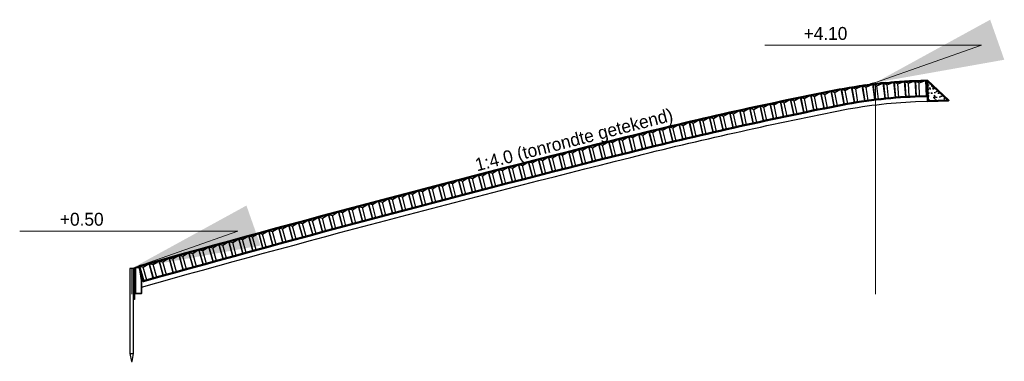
# Model space of a CAD drawing. Header units: metres. Extents: x 625.6 to 715.4, y -174.3 to -120.2.
# Tile 1 of 5: x 625.6 to 644.7, y -149.2 to -142.6. Entities that reach past the tile are written whole.
import ezdxf
from ezdxf.enums import TextEntityAlignment as Align

# ---------------------------------------------------------------- set-up
doc = ezdxf.new("R2010")
doc.units = ezdxf.units.M
doc.header["$LTSCALE"] = 0.1
doc.linetypes.add('geotextiel', pattern=[0.2, -0.1, 0.1])
doc.linetypes.add('HIDDEN', pattern=[9.525, 6.35, -3.175])
for name, color, linetype, lineweight in [('DP-NW-arcering_beton', 8, 'Continuous', 25), ('DP-NW-arcering_betonzuilen', 6, 'Continuous', 25), ('DP-NW-geotextiel', 3, 'geotextiel', 35), ('DP-NW-Matenbalk_verlenglijnen', 135, 'Continuous', 0), ('DP-NW-profiel', 4, 'Continuous', 50), ('DP-NW-Teenschot', 2, 'Continuous', 25), ('DP-Uitvullaag', 1, 'Uitvullaag', 18), ('maatvoering-leadr', 7, 'Continuous', 30), ('maatvoering-lin', 7, 'Continuous', 20)]:
    doc.layers.add(name, color=color, linetype=linetype, lineweight=lineweight)
doc.layers.add('DP-NW-arcrand', color=142, linetype='Continuous', plot=False)
doc.styles.add('StagCAD', font='StagCAD.ttf')
doc.linetypes.add('Uitvullaag', pattern='A,0,-0.005,[191,UITVULLAAG.shx,S=0.007,R=0,X=0,Y=0],-0.5', length=0.505)
doc.dimstyles.new('GM-maatvoering', dxfattribs={"dimtxt": 2.5, "dimasz": 2.5, "dimexe": 1, "dimexo": 0, "dimgap": 1, "dimtad": 1, "dimrnd": 0.001, "dimzin": 1, "dimdsep": 46, "dimtxsty": 'StagCAD', "dimcen": 0.09, "dimclrd": 1, "dimclre": 1, "dimclrt": 7, "dimazin": 0, "dimtfac": 1, "dimtix": 1, "dimtmove": 0, "dimatfit": 3, "dimfxl": 1, "dimfxlon": 1, "dimtvp": 0.83, "dimtolj": 1, "dimtzin": 0, "dimlwd": 15, "dimlwe": 15, "dimarcsym": 0})

# ---------------------------------------------------------------- blocks, each defined once
blk = doc.blocks.new('BTZL-30-20')
blk.add_line((0.067, 0), (0.067, 0.262))
blk.add_lwpolyline([(0, 0), (0.2, 0), (0.2, 0.3), (0, 0.3), (0, 0)], close=True)
blk.add_lwpolyline([(0, 0.3), (0.067, 0.262), (0.2, 0.3)])
blk = doc.blocks.new('A$C06123985')
at = {"layer": 'DP-NW-arcering_beton'}
h = blk.add_hatch(dxfattribs=at)
h.set_pattern_fill('AR-CONC', color=256, scale=0.001)
h.set_pattern_definition([(50, (-84.75032, -50), (0.18218467, -0.01593909), [0.01905, -0.20955]), (355, (-84.75032, -50), (-0.03524342, 0.19105685), [0.01524, -0.16764058]), (100.45144, (-84.73514, -50.00133), (0.14694125, 0.17511775), [0.01619, -0.17809024]), (46.1842, (-84.75032, -49.9492), (0.27107904, -0.04204233), [0.028575, -0.314325]), (96.63556, (-84.72773, -49.9527), (0.23740413, 0.2474261), [0.024285, -0.2671356]), (351.18415, (-84.75032, -49.9492), (0.2374041, 0.2474261), [0.02286, -0.2514597]), (21, (-84.72492, -49.9619), (0.1516144, -0.1022652), [0.01905, -0.20955]), (326, (-84.72492, -49.9619), (0.06180203, 0.18418797), [0.01524, -0.16764]), (71.45144, (-84.71229, -49.97042), (0.21341642, 0.08192277), [0.01619, -0.17808994]), (37.5, (-84.75032, -50), (0.003088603, 0.08455504), [0, -0.165608, 0, -0.17018, 0, -0.168275]), (7.5, (-84.75032, -50), (0.06681966, 0.100180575), [0, -0.097028, 0, -0.161798, 0, -0.064135]), (327.5, (-84.806964, -50), (0.135590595, -0.005728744), [0, -0.0635, 0, -0.19812, 0, -0.26289]), (317.5, (-84.83236, -50), (0.14812918, 0.02542649), [0, -0.08255, 0, -0.131572, 0, -0.18669])])
h.paths.add_polyline_path([(15.815, 3.756), (15.399, 4.14), (15.415, 3.74)])
at = {"layer": 'DP-NW-arcrand', "ltscale": 4, "flags": 128}
blk.add_lwpolyline([(0.192, 0.139, -0.007212), (9.662, 2.652, -0.012176), (13.685, 3.554, -0.039095), (15.174, 3.731), (15.415, 3.74)], format="xyb", dxfattribs=at)
at = {"layer": 'DP-NW-geotextiel', "ltscale": 5}
blk.add_line((0.063, 0.501), (0.063, -0.098), dxfattribs=at)
at = {"layer": 'DP-NW-Matenbalk_verlenglijnen'}
for p, q in [((14.4, 4.1), (14.4, 0)), ((0, 0.5), (0, 0))]:
    blk.add_line(p, q, dxfattribs=at)
at = {"layer": 'DP-NW-profiel'}
blk.add_lwpolyline([(15.399, 4.14), (15.411, 3.84), (15.17, 3.831, 0.039095), (13.666, 3.652, 0.012176), (9.638, 2.749, 0.007165), (0.226, 0.252), (0.145, 0.541, -0.007165), (9.565, 3.04, -0.012176), (13.607, 3.946, -0.039095), (15.158, 4.13)], format="xyb", close=True, dxfattribs=at)
at = {"layer": 'DP-NW-profiel', "color": 1, "linetype": 'HIDDEN', "lineweight": 15, "ltscale": 0.1}
blk.add_lwpolyline([(15.399, 4.14), (14.4, 4.1), (13.655, 3.956)], dxfattribs=at)
at = {"layer": 'DP-NW-profiel'}
blk.add_lwpolyline([(15.399, 4.14), (15.415, 3.74), (15.815, 3.756)], close=True, dxfattribs=at)
at = {"layer": 'DP-NW-Teenschot'}
blk.add_line((-0.035, -1.146), (0.035, -1.146), dxfattribs=at)
at = {"layer": 'DP-NW-Teenschot', "flags": 128}
blk.add_lwpolyline([(0.006, -1.3), (0.035, -1.146), (0.035, 0.5), (-0.035, 0.5), (-0.035, -1.146), (-0.004, -1.3)], close=True, dxfattribs=at)
blk.add_lwpolyline([(0.035, 0.5), (0.055, 0.5), (0.055, -0.1), (0.035, -0.1)], dxfattribs=at)
at = {"layer": 'DP-NW-Teenschot', "color": 3, "lineweight": 35, "flags": 128}
blk.add_lwpolyline([(0.072, 0.015), (0.072, 0.515), (0.152, 0.515), (0.192, 0.265), (0.192, 0.015), (0.072, 0.015)], dxfattribs=at)
at = {"layer": 'DP-Uitvullaag', "ltscale": 4, "flags": 128}
blk.add_lwpolyline([(0.226, 0.252, -0.007165), (9.638, 2.749, -0.012176), (13.666, 3.652, -0.039095), (15.17, 3.831), (15.411, 3.84)], format="xyb", dxfattribs=at)
at = {"layer": 'DP-NW-arcering_betonzuilen'}
for p, rotation in [((13.797, 3.677), 10.45456990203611), ((13.994, 3.712), 9.273213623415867), ((14.192, 3.742), 8.091857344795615), ((14.39, 3.768), 6.910501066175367), ((14.589, 3.79), 5.729144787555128), ((14.788, 3.808), 4.547788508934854), ((14.988, 3.822), 3.366432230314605), ((15.188, 3.831), 2.290610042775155), ((12.817, 3.479), 11.83120910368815), ((13.013, 3.52), 11.69603291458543), ((13.209, 3.56), 11.56085672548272), ((13.405, 3.6), 11.42568053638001), ((13.601, 3.639), 11.29050434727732), ((12.035, 3.311), 12.371913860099), ((12.231, 3.354), 12.23673767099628), ((12.426, 3.396), 12.10156148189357), ((12.622, 3.438), 11.96638529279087), ((11.255, 3.136), 12.91261861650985), ((11.45, 3.18), 12.77744242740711), ((11.645, 3.224), 12.64226623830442), ((11.84, 3.268), 12.50709004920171), ((10.281, 2.907), 13.5884995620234), ((10.476, 2.954), 13.45332337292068), ((10.67, 3), 13.31814718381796), ((10.865, 3.046), 13.18297099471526), ((11.06, 3.091), 13.04779480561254), ((9.504, 2.715), 14.05943689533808), ((9.698, 2.764), 13.99402812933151), ((9.893, 2.812), 13.85885194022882), ((10.087, 2.86), 13.7236757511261), ((8.729, 2.52), 14.19434095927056), ((8.923, 2.569), 14.16061494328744), ((9.116, 2.618), 14.12688892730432), ((9.31, 2.667), 14.09316291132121), ((8.147, 2.372), 14.29551900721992), ((8.341, 2.422), 14.2617929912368), ((8.535, 2.471), 14.22806697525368), ((7.372, 2.174), 14.4304230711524), ((7.566, 2.224), 14.39669705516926), ((7.759, 2.273), 14.36297103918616), ((7.953, 2.323), 14.32924502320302), ((6.598, 1.974), 14.56532713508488), ((6.791, 2.024), 14.53160111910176), ((6.985, 2.074), 14.49787510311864), ((7.178, 2.124), 14.4641490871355), ((5.823, 1.772), 14.70023119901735), ((6.017, 1.822), 14.66650518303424), ((6.21, 1.873), 14.63277916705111), ((6.404, 1.923), 14.599053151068), ((5.05, 1.568), 14.83513526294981), ((5.243, 1.619), 14.80140924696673), ((5.437, 1.67), 14.76768323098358), ((5.63, 1.721), 14.73395721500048), ((4.47, 1.413), 14.93631331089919), ((4.663, 1.465), 14.90258729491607), ((4.857, 1.516), 14.86886127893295), ((3.697, 1.206), 15.07121737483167), ((3.89, 1.258), 15.03749135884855), ((4.084, 1.31), 15.00376534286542), ((4.277, 1.362), 14.97003932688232), ((2.925, 0.997), 15.20612143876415), ((3.118, 1.05), 15.17239542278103), ((3.311, 1.102), 15.1386694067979), ((3.504, 1.154), 15.10494339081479), ((2.346, 0.84), 15.30729948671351), ((2.539, 0.892), 15.27357347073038), ((2.732, 0.945), 15.23984745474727), ((1.575, 0.627), 15.44220355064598), ((1.768, 0.681), 15.40847753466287), ((1.96, 0.734), 15.37475151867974), ((2.153, 0.787), 15.34102550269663), ((0.997, 0.467), 15.54338159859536), ((1.189, 0.521), 15.50965558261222), ((1.382, 0.574), 15.47592956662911), ((0.226, 0.252), 15.64455964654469), ((0.419, 0.306), 15.64455964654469), ((0.611, 0.36), 15.61083363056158), ((0.804, 0.414), 15.57710761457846)]:
    blk.add_blockref('BTZL-30-20', p, dxfattribs=dict(at, rotation=rotation))
at = {"layer": 'DP-NW-arcering_betonzuilen', "xscale": 0.1182940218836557, "rotation": 2.290610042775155}
blk.add_blockref('BTZL-30-20', (15.388, 3.839), dxfattribs=at)
at = {"layer": 'maatvoering-leadr', "color": 7, "char_height": 0.25, "attachment_point": 9, "style": 'StagCAD'}
for s, insert in [('\\A1;+4.10', (13.856, 4.924)), ('\\A1;+0.50', (-0.544, 1.324))]:
    blk.add_mtext(s, dxfattribs=dict(at, insert=insert))
at = {"layer": 'maatvoering-lin', "style": 'StagCAD'}
blk.add_text('1:4.0 (tonrondte getekend)', height=0.25, rotation=14.5, dxfattribs=at).set_placement((8.612, 2.8), align=Align.BOTTOM_CENTER)
at = {"layer": 'maatvoering-leadr', "annotation_type": 0, "has_hookline": 1, "hookline_direction": 1}
for points, text_width in [([(14.4, 4.1), (16.456, 4.824), (13.956, 4.824)], 0.7), ([(0, 0.5), (2.056, 1.224), (-0.444, 1.224)], 0.725)]:
    blk.add_leader(points, dimstyle='GM-maatvoering', override={"dimscale": 0, "dimgap": 1, "dimtad": 1}, dxfattribs=dict(at, text_width=text_width))

msp = doc.modelspace()

# ---------------------------------------------------------------- block references
at = {"layer": 'DP-NW-profiel'}
msp.add_blockref('A$C06123985', (627.782, -147.943), dxfattribs=at)

doc.saveas('drawing.dxf')
